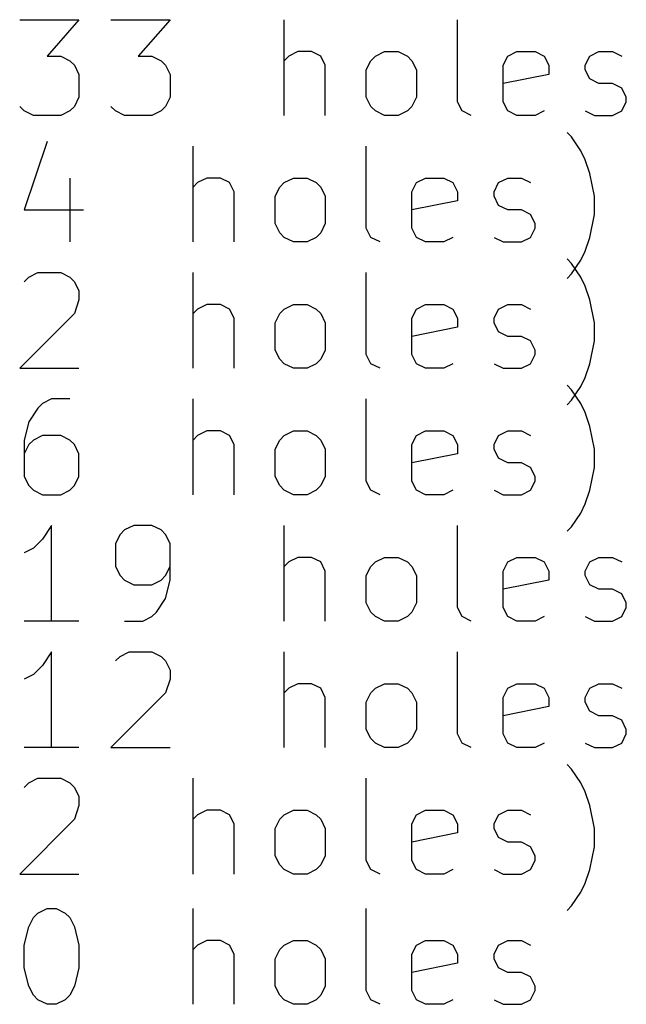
# Model space of a CAD drawing. Extents: x 148 to 248, y -152 to -40.
# Tile 3 of 6: x 186 to 199, y -151 to -130. Entities that reach past the tile are written whole.
import ezdxf

# ---------------------------------------------------------------- set-up
doc = ezdxf.new("R2010")
doc.units = 0
doc.layers.add('BLACK', color=7, linetype='CONTINUOUS')

msp = doc.modelspace()

# ---------------------------------------------------------------- linework, layer by layer
at = {"layer": 'BLACK', "linetype": 'CONTINUOUS'}
for p, q in [((186.272057, -130.364838), (187.510152, -130.364838)), ((187.510152, -130.364838), (186.843485, -131.126742)), ((188.176819, -130.364838), (189.414914, -130.364838)), ((189.414914, -130.364838), (188.748247, -131.126742)), ((191.795867, -132.364838), (191.795867, -130.364838)), ((195.414915, -132.079123), (195.414915, -130.364838)), ((186.843485, -131.126742), (187.1292, -131.126742)), ((187.1292, -131.126742), (187.319676, -131.22198)), ((188.748247, -131.126742), (189.033962, -131.126742)), ((189.033962, -131.126742), (189.224438, -131.22198)), ((191.891105, -131.126742), (191.795867, -131.22198)), ((192.081581, -131.031504), (191.891105, -131.126742)), ((192.367296, -131.031504), (192.081581, -131.031504)), ((192.557772, -131.126742), (192.367296, -131.031504)), ((192.65301, -131.317219), (192.557772, -131.126742)), ((193.605391, -131.22198), (193.700629, -131.126742)), ((193.700629, -131.126742), (193.891105, -131.031504)), ((193.891105, -131.031504), (194.17682, -131.031504)), ((194.17682, -131.031504), (194.367296, -131.126742)), ((194.367296, -131.126742), (194.462534, -131.22198)), ((196.367296, -131.317219), (196.462534, -131.126742)), ((196.462534, -131.126742), (196.65301, -131.031504)), ((196.65301, -131.031504), (197.033963, -131.031504)), ((197.033963, -131.031504), (197.224439, -131.126742)), ((197.224439, -131.126742), (197.319677, -131.317219)), ((198.081582, -131.317219), (198.17682, -131.126742)), ((198.17682, -131.126742), (198.367296, -131.031504)), ((198.367296, -131.031504), (198.65301, -131.031504)), ((198.65301, -131.031504), (198.843487, -131.126742)), ((187.319676, -131.22198), (187.414914, -131.317219)), ((187.414914, -131.317219), (187.510152, -131.507695)), ((189.224438, -131.22198), (189.319676, -131.317219)), ((189.319676, -131.317219), (189.414914, -131.507695)), ((192.65301, -132.364838), (192.65301, -131.317219)), ((193.510153, -131.412457), (193.605391, -131.22198)), ((194.462534, -131.22198), (194.557772, -131.412457)), ((196.367296, -132.079123), (196.367296, -131.317219)), ((197.319677, -131.317219), (197.319677, -131.507695)), ((198.081582, -131.412457), (198.081582, -131.317219)), ((187.510152, -131.507695), (187.510152, -131.983885)), ((189.414914, -131.507695), (189.414914, -131.983885)), ((193.510153, -131.983885), (193.510153, -131.412457)), ((194.557772, -131.412457), (194.557772, -131.983885)), ((197.319677, -131.507695), (196.367296, -131.698171)), ((198.17682, -131.602933), (198.081582, -131.412457)), ((198.367296, -131.698171), (198.17682, -131.602933)), ((198.65301, -131.698171), (198.367296, -131.698171)), ((198.843487, -131.793409), (198.65301, -131.698171)), ((187.510152, -131.983885), (187.414914, -132.174361)), ((189.414914, -131.983885), (189.319676, -132.174361)), ((193.605391, -132.174361), (193.510153, -131.983885)), ((194.557772, -131.983885), (194.462534, -132.174361)), ((198.938725, -131.983885), (198.843487, -131.793409)), ((198.938725, -132.079123), (198.938725, -131.983885)), ((186.367295, -132.2696), (186.272057, -132.174361)), ((187.414914, -132.174361), (187.319676, -132.2696)), ((188.272057, -132.2696), (188.176819, -132.174361)), ((189.319676, -132.174361), (189.224438, -132.2696)), ((193.700629, -132.2696), (193.605391, -132.174361)), ((194.462534, -132.174361), (194.367296, -132.2696)), ((195.510153, -132.2696), (195.414915, -132.079123)), ((196.462534, -132.2696), (196.367296, -132.079123)), ((198.843487, -132.2696), (198.938725, -132.079123)), ((186.557771, -132.364838), (186.367295, -132.2696)), ((187.1292, -132.364838), (186.557771, -132.364838)), ((187.319676, -132.2696), (187.1292, -132.364838)), ((188.462533, -132.364838), (188.272057, -132.2696)), ((189.033962, -132.364838), (188.462533, -132.364838)), ((189.224438, -132.2696), (189.033962, -132.364838)), ((193.891105, -132.364838), (193.700629, -132.2696)), ((194.17682, -132.364838), (193.891105, -132.364838)), ((194.367296, -132.2696), (194.17682, -132.364838)), ((195.700629, -132.364838), (195.510153, -132.2696)), ((196.65301, -132.364838), (196.462534, -132.2696)), ((197.033963, -132.364838), (196.65301, -132.364838)), ((197.224439, -132.2696), (197.033963, -132.364838)), ((198.081582, -132.2696), (198.272058, -132.364838)), ((198.272058, -132.364838), (198.65301, -132.364838)), ((198.65301, -132.364838), (198.843487, -132.2696)), ((197.795868, -132.814361), (197.70063, -132.719123)), ((197.986344, -133.100076), (197.795868, -132.814361)), ((186.843485, -132.9096), (186.367295, -134.338171)), ((189.891105, -135.004838), (189.891105, -133.004838)), ((193.510153, -134.719123), (193.510153, -133.004838)), ((198.081582, -133.290552), (197.986344, -133.100076)), ((198.17682, -133.576266), (198.081582, -133.290552)), ((198.272058, -134.052457), (198.17682, -133.576266)), ((187.319676, -133.671504), (187.319676, -135.004838)), ((189.986343, -133.766742), (189.891105, -133.86198)), ((190.176819, -133.671504), (189.986343, -133.766742)), ((190.462534, -133.671504), (190.176819, -133.671504)), ((190.65301, -133.766742), (190.462534, -133.671504)), ((190.748248, -133.957219), (190.65301, -133.766742)), ((191.700629, -133.86198), (191.795867, -133.766742)), ((191.795867, -133.766742), (191.986343, -133.671504)), ((191.986343, -133.671504), (192.272058, -133.671504)), ((192.272058, -133.671504), (192.462534, -133.766742)), ((192.462534, -133.766742), (192.557772, -133.86198)), ((194.462534, -133.957219), (194.557772, -133.766742)), ((194.557772, -133.766742), (194.748248, -133.671504)), ((194.748248, -133.671504), (195.129201, -133.671504)), ((195.129201, -133.671504), (195.319677, -133.766742)), ((195.319677, -133.766742), (195.414915, -133.957219)), ((196.17682, -133.957219), (196.272058, -133.766742)), ((196.272058, -133.766742), (196.462534, -133.671504)), ((196.462534, -133.671504), (196.748248, -133.671504)), ((196.748248, -133.671504), (196.938725, -133.766742)), ((190.748248, -135.004838), (190.748248, -133.957219)), ((191.605391, -134.052457), (191.700629, -133.86198)), ((192.557772, -133.86198), (192.65301, -134.052457)), ((194.462534, -134.719123), (194.462534, -133.957219)), ((195.414915, -133.957219), (195.414915, -134.147695)), ((196.17682, -134.052457), (196.17682, -133.957219)), ((191.605391, -134.623885), (191.605391, -134.052457)), ((192.65301, -134.052457), (192.65301, -134.623885)), ((195.414915, -134.147695), (194.462534, -134.338171)), ((196.272058, -134.242933), (196.17682, -134.052457)), ((196.462534, -134.338171), (196.272058, -134.242933)), ((198.272058, -134.433409), (198.272058, -134.052457)), ((186.367295, -134.338171), (187.60539, -134.338171)), ((196.748248, -134.338171), (196.462534, -134.338171)), ((196.938725, -134.433409), (196.748248, -134.338171)), ((197.033963, -134.623885), (196.938725, -134.433409)), ((198.17682, -134.9096), (198.272058, -134.433409)), ((191.700629, -134.814361), (191.605391, -134.623885)), ((192.65301, -134.623885), (192.557772, -134.814361)), ((197.033963, -134.719123), (197.033963, -134.623885)), ((191.795867, -134.9096), (191.700629, -134.814361)), ((192.557772, -134.814361), (192.462534, -134.9096)), ((193.605391, -134.9096), (193.510153, -134.719123)), ((194.557772, -134.9096), (194.462534, -134.719123)), ((196.938725, -134.9096), (197.033963, -134.719123)), ((191.986343, -135.004838), (191.795867, -134.9096)), ((192.272058, -135.004838), (191.986343, -135.004838)), ((192.462534, -134.9096), (192.272058, -135.004838)), ((193.795867, -135.004838), (193.605391, -134.9096)), ((194.748248, -135.004838), (194.557772, -134.9096)), ((195.129201, -135.004838), (194.748248, -135.004838)), ((195.319677, -134.9096), (195.129201, -135.004838)), ((196.17682, -134.9096), (196.367296, -135.004838)), ((196.367296, -135.004838), (196.748248, -135.004838)), ((196.748248, -135.004838), (196.938725, -134.9096)), ((198.081582, -135.195314), (198.17682, -134.9096)), ((197.986344, -135.38579), (198.081582, -135.195314)), ((197.795868, -135.454361), (197.70063, -135.359123)), ((197.795868, -135.671504), (197.986344, -135.38579)), ((197.986344, -135.740076), (197.795868, -135.454361)), ((186.462533, -135.740076), (186.653009, -135.644838)), ((186.653009, -135.644838), (187.1292, -135.644838)), ((187.1292, -135.644838), (187.319676, -135.740076)), ((189.891105, -137.644838), (189.891105, -135.644838)), ((193.510153, -137.359123), (193.510153, -135.644838)), ((197.70063, -135.766742), (197.795868, -135.671504)), ((186.367295, -135.835314), (186.462533, -135.740076)), ((187.319676, -135.740076), (187.414914, -135.835314)), ((187.414914, -135.835314), (187.510152, -136.02579)), ((198.081582, -135.930552), (197.986344, -135.740076)), ((187.510152, -136.02579), (187.510152, -136.216266)), ((198.17682, -136.216266), (198.081582, -135.930552)), ((187.510152, -136.216266), (187.414914, -136.50198)), ((190.176819, -136.311504), (189.986343, -136.406742)), ((190.462534, -136.311504), (190.176819, -136.311504)), ((190.65301, -136.406742), (190.462534, -136.311504)), ((191.795867, -136.406742), (191.986343, -136.311504)), ((191.986343, -136.311504), (192.272058, -136.311504)), ((192.272058, -136.311504), (192.462534, -136.406742)), ((194.557772, -136.406742), (194.748248, -136.311504)), ((194.748248, -136.311504), (195.129201, -136.311504)), ((195.129201, -136.311504), (195.319677, -136.406742)), ((196.272058, -136.406742), (196.462534, -136.311504)), ((196.462534, -136.311504), (196.748248, -136.311504)), ((196.748248, -136.311504), (196.938725, -136.406742)), ((198.272058, -136.692457), (198.17682, -136.216266)), ((187.414914, -136.50198), (186.272057, -137.644838)), ((189.986343, -136.406742), (189.891105, -136.50198)), ((190.748248, -136.597219), (190.65301, -136.406742)), ((191.605391, -136.692457), (191.700629, -136.50198)), ((191.700629, -136.50198), (191.795867, -136.406742)), ((192.462534, -136.406742), (192.557772, -136.50198)), ((192.557772, -136.50198), (192.65301, -136.692457)), ((194.462534, -136.597219), (194.557772, -136.406742)), ((195.319677, -136.406742), (195.414915, -136.597219)), ((196.17682, -136.597219), (196.272058, -136.406742)), ((190.748248, -137.644838), (190.748248, -136.597219)), ((191.605391, -137.263885), (191.605391, -136.692457)), ((192.65301, -136.692457), (192.65301, -137.263885)), ((194.462534, -137.359123), (194.462534, -136.597219)), ((195.414915, -136.597219), (195.414915, -136.787695)), ((196.17682, -136.692457), (196.17682, -136.597219)), ((196.272058, -136.882933), (196.17682, -136.692457)), ((198.272058, -137.073409), (198.272058, -136.692457)), ((195.414915, -136.787695), (194.462534, -136.978171)), ((196.462534, -136.978171), (196.272058, -136.882933)), ((196.748248, -136.978171), (196.462534, -136.978171)), ((196.938725, -137.073409), (196.748248, -136.978171)), ((197.033963, -137.263885), (196.938725, -137.073409)), ((198.17682, -137.5496), (198.272058, -137.073409)), ((191.700629, -137.454361), (191.605391, -137.263885)), ((192.65301, -137.263885), (192.557772, -137.454361)), ((197.033963, -137.359123), (197.033963, -137.263885)), ((191.795867, -137.5496), (191.700629, -137.454361)), ((192.557772, -137.454361), (192.462534, -137.5496)), ((193.605391, -137.5496), (193.510153, -137.359123)), ((194.557772, -137.5496), (194.462534, -137.359123)), ((196.938725, -137.5496), (197.033963, -137.359123)), ((186.272057, -137.644838), (187.510152, -137.644838)), ((191.986343, -137.644838), (191.795867, -137.5496)), ((192.272058, -137.644838), (191.986343, -137.644838)), ((192.462534, -137.5496), (192.272058, -137.644838)), ((193.795867, -137.644838), (193.605391, -137.5496)), ((194.748248, -137.644838), (194.557772, -137.5496)), ((195.129201, -137.644838), (194.748248, -137.644838)), ((195.319677, -137.5496), (195.129201, -137.644838)), ((196.17682, -137.5496), (196.367296, -137.644838)), ((196.367296, -137.644838), (196.748248, -137.644838)), ((196.748248, -137.644838), (196.938725, -137.5496)), ((198.081582, -137.835314), (198.17682, -137.5496)), ((197.986344, -138.02579), (198.081582, -137.835314)), ((197.795868, -138.094361), (197.70063, -137.999123)), ((197.795868, -138.311504), (197.986344, -138.02579)), ((197.986344, -138.380076), (197.795868, -138.094361)), ((186.938723, -138.284838), (186.748247, -138.380076)), ((187.319676, -138.284838), (186.938723, -138.284838)), ((189.891105, -140.284838), (189.891105, -138.284838)), ((193.510153, -139.999123), (193.510153, -138.284838)), ((197.70063, -138.406742), (197.795868, -138.311504)), ((186.653009, -138.475314), (186.462533, -138.761028)), ((186.748247, -138.380076), (186.653009, -138.475314)), ((198.081582, -138.570552), (197.986344, -138.380076)), ((198.17682, -138.856266), (198.081582, -138.570552)), ((186.462533, -138.761028), (186.367295, -139.14198)), ((190.176819, -138.951504), (189.986343, -139.046742)), ((190.462534, -138.951504), (190.176819, -138.951504)), ((190.65301, -139.046742), (190.462534, -138.951504)), ((191.795867, -139.046742), (191.986343, -138.951504)), ((191.986343, -138.951504), (192.272058, -138.951504)), ((192.272058, -138.951504), (192.462534, -139.046742)), ((194.557772, -139.046742), (194.748248, -138.951504)), ((194.748248, -138.951504), (195.129201, -138.951504)), ((195.129201, -138.951504), (195.319677, -139.046742)), ((196.272058, -139.046742), (196.462534, -138.951504)), ((196.462534, -138.951504), (196.748248, -138.951504)), ((196.748248, -138.951504), (196.938725, -139.046742)), ((198.272058, -139.332457), (198.17682, -138.856266)), ((186.367295, -139.14198), (186.367295, -139.903885)), ((186.557771, -139.14198), (186.462533, -139.237219)), ((186.748247, -139.046742), (186.557771, -139.14198)), ((187.1292, -139.046742), (186.748247, -139.046742)), ((187.319676, -139.14198), (187.1292, -139.046742)), ((187.414914, -139.237219), (187.319676, -139.14198)), ((189.986343, -139.046742), (189.891105, -139.14198)), ((190.748248, -139.237219), (190.65301, -139.046742)), ((191.605391, -139.332457), (191.700629, -139.14198)), ((191.700629, -139.14198), (191.795867, -139.046742)), ((192.462534, -139.046742), (192.557772, -139.14198)), ((192.557772, -139.14198), (192.65301, -139.332457)), ((194.462534, -139.237219), (194.557772, -139.046742)), ((195.319677, -139.046742), (195.414915, -139.237219)), ((196.17682, -139.237219), (196.272058, -139.046742)), ((186.462533, -139.237219), (186.367295, -139.427695)), ((187.510152, -139.427695), (187.414914, -139.237219)), ((190.748248, -140.284838), (190.748248, -139.237219)), ((191.605391, -139.903885), (191.605391, -139.332457)), ((192.65301, -139.332457), (192.65301, -139.903885)), ((194.462534, -139.999123), (194.462534, -139.237219)), ((195.414915, -139.237219), (195.414915, -139.427695)), ((196.17682, -139.332457), (196.17682, -139.237219)), ((196.272058, -139.522933), (196.17682, -139.332457)), ((198.272058, -139.713409), (198.272058, -139.332457)), ((187.510152, -139.903885), (187.510152, -139.427695)), ((195.414915, -139.427695), (194.462534, -139.618171)), ((196.462534, -139.618171), (196.272058, -139.522933)), ((196.748248, -139.618171), (196.462534, -139.618171)), ((196.938725, -139.713409), (196.748248, -139.618171)), ((197.033963, -139.903885), (196.938725, -139.713409)), ((198.17682, -140.1896), (198.272058, -139.713409)), ((186.367295, -139.903885), (186.462533, -140.094361)), ((187.414914, -140.094361), (187.510152, -139.903885)), ((191.700629, -140.094361), (191.605391, -139.903885)), ((192.65301, -139.903885), (192.557772, -140.094361)), ((193.605391, -140.1896), (193.510153, -139.999123)), ((194.557772, -140.1896), (194.462534, -139.999123)), ((196.938725, -140.1896), (197.033963, -139.999123)), ((197.033963, -139.999123), (197.033963, -139.903885)), ((186.462533, -140.094361), (186.557771, -140.1896)), ((186.557771, -140.1896), (186.748247, -140.284838)), ((187.1292, -140.284838), (187.319676, -140.1896)), ((187.319676, -140.1896), (187.414914, -140.094361)), ((191.795867, -140.1896), (191.700629, -140.094361)), ((191.986343, -140.284838), (191.795867, -140.1896)), ((192.462534, -140.1896), (192.272058, -140.284838)), ((192.557772, -140.094361), (192.462534, -140.1896)), ((193.795867, -140.284838), (193.605391, -140.1896)), ((194.748248, -140.284838), (194.557772, -140.1896)), ((195.319677, -140.1896), (195.129201, -140.284838)), ((196.17682, -140.1896), (196.367296, -140.284838)), ((196.748248, -140.284838), (196.938725, -140.1896)), ((198.081582, -140.475314), (198.17682, -140.1896)), ((186.748247, -140.284838), (187.1292, -140.284838)), ((192.272058, -140.284838), (191.986343, -140.284838)), ((195.129201, -140.284838), (194.748248, -140.284838)), ((196.367296, -140.284838), (196.748248, -140.284838)), ((197.986344, -140.66579), (198.081582, -140.475314)), ((197.795868, -140.951504), (197.986344, -140.66579)), ((186.938723, -140.924838), (186.748247, -141.210552)), ((186.938723, -142.924838), (186.938723, -140.924838)), ((188.462533, -141.020076), (188.367295, -141.115314)), ((188.653009, -140.924838), (188.462533, -141.020076)), ((189.033962, -140.924838), (188.653009, -140.924838)), ((189.224438, -141.020076), (189.033962, -140.924838)), ((189.319676, -141.115314), (189.224438, -141.020076)), ((191.795867, -142.924838), (191.795867, -140.924838)), ((195.414915, -142.639123), (195.414915, -140.924838)), ((197.70063, -141.046742), (197.795868, -140.951504)), ((186.748247, -141.210552), (186.557771, -141.401028)), ((188.367295, -141.115314), (188.272057, -141.30579)), ((189.414914, -141.30579), (189.319676, -141.115314)), ((186.557771, -141.401028), (186.367295, -141.496266)), ((188.272057, -141.30579), (188.272057, -141.78198)), ((189.414914, -142.067695), (189.414914, -141.30579)), ((192.081581, -141.591504), (191.891105, -141.686742)), ((192.367296, -141.591504), (192.081581, -141.591504)), ((192.557772, -141.686742), (192.367296, -141.591504)), ((193.700629, -141.686742), (193.891105, -141.591504)), ((193.891105, -141.591504), (194.17682, -141.591504)), ((194.17682, -141.591504), (194.367296, -141.686742)), ((196.462534, -141.686742), (196.65301, -141.591504)), ((196.65301, -141.591504), (197.033963, -141.591504)), ((197.033963, -141.591504), (197.224439, -141.686742)), ((198.17682, -141.686742), (198.367296, -141.591504)), ((198.367296, -141.591504), (198.65301, -141.591504)), ((198.65301, -141.591504), (198.843487, -141.686742)), ((188.272057, -141.78198), (188.367295, -141.972457)), ((189.319676, -141.972457), (189.414914, -141.78198)), ((191.891105, -141.686742), (191.795867, -141.78198)), ((192.65301, -141.877219), (192.557772, -141.686742)), ((193.510153, -141.972457), (193.605391, -141.78198)), ((193.605391, -141.78198), (193.700629, -141.686742)), ((194.367296, -141.686742), (194.462534, -141.78198)), ((194.462534, -141.78198), (194.557772, -141.972457)), ((196.367296, -141.877219), (196.462534, -141.686742)), ((197.224439, -141.686742), (197.319677, -141.877219)), ((198.081582, -141.877219), (198.17682, -141.686742)), ((188.367295, -141.972457), (188.462533, -142.067695)), ((188.462533, -142.067695), (188.653009, -142.162933)), ((189.033962, -142.162933), (189.224438, -142.067695)), ((189.224438, -142.067695), (189.319676, -141.972457)), ((189.319676, -142.448647), (189.414914, -142.067695)), ((192.65301, -142.924838), (192.65301, -141.877219)), ((193.510153, -142.543885), (193.510153, -141.972457)), ((194.557772, -141.972457), (194.557772, -142.543885)), ((196.367296, -142.639123), (196.367296, -141.877219)), ((197.319677, -142.067695), (196.367296, -142.258171)), ((197.319677, -141.877219), (197.319677, -142.067695)), ((198.081582, -141.972457), (198.081582, -141.877219)), ((198.17682, -142.162933), (198.081582, -141.972457)), ((188.653009, -142.162933), (189.033962, -142.162933)), ((198.367296, -142.258171), (198.17682, -142.162933)), ((198.65301, -142.258171), (198.367296, -142.258171)), ((198.843487, -142.353409), (198.65301, -142.258171)), ((189.1292, -142.734361), (189.319676, -142.448647)), ((198.938725, -142.543885), (198.843487, -142.353409)), ((193.605391, -142.734361), (193.510153, -142.543885)), ((194.557772, -142.543885), (194.462534, -142.734361)), ((195.510153, -142.8296), (195.414915, -142.639123)), ((196.462534, -142.8296), (196.367296, -142.639123)), ((198.843487, -142.8296), (198.938725, -142.639123)), ((198.938725, -142.639123), (198.938725, -142.543885)), ((188.843485, -142.924838), (189.033962, -142.8296)), ((189.033962, -142.8296), (189.1292, -142.734361)), ((193.700629, -142.8296), (193.605391, -142.734361)), ((193.891105, -142.924838), (193.700629, -142.8296)), ((194.367296, -142.8296), (194.17682, -142.924838)), ((194.462534, -142.734361), (194.367296, -142.8296)), ((195.700629, -142.924838), (195.510153, -142.8296)), ((196.65301, -142.924838), (196.462534, -142.8296)), ((197.224439, -142.8296), (197.033963, -142.924838)), ((198.081582, -142.8296), (198.272058, -142.924838)), ((198.65301, -142.924838), (198.843487, -142.8296)), ((187.510152, -142.924838), (186.367295, -142.924838)), ((188.462533, -142.924838), (188.843485, -142.924838)), ((194.17682, -142.924838), (193.891105, -142.924838)), ((197.033963, -142.924838), (196.65301, -142.924838)), ((198.272058, -142.924838), (198.65301, -142.924838)), ((186.938723, -143.564838), (186.748247, -143.850552)), ((186.938723, -145.564838), (186.938723, -143.564838)), ((188.272057, -143.755314), (188.367295, -143.660076)), ((188.367295, -143.660076), (188.557771, -143.564838)), ((188.557771, -143.564838), (189.033962, -143.564838)), ((189.033962, -143.564838), (189.224438, -143.660076)), ((189.224438, -143.660076), (189.319676, -143.755314)), ((191.795867, -145.564838), (191.795867, -143.564838)), ((195.414915, -145.279123), (195.414915, -143.564838)), ((186.748247, -143.850552), (186.557771, -144.041028)), ((189.319676, -143.755314), (189.414914, -143.94579)), ((186.557771, -144.041028), (186.367295, -144.136266)), ((189.414914, -143.94579), (189.414914, -144.136266)), ((189.414914, -144.136266), (189.319676, -144.42198)), ((191.891105, -144.326742), (191.795867, -144.42198)), ((192.081581, -144.231504), (191.891105, -144.326742)), ((192.367296, -144.231504), (192.081581, -144.231504)), ((192.557772, -144.326742), (192.367296, -144.231504)), ((192.65301, -144.517219), (192.557772, -144.326742)), ((193.605391, -144.42198), (193.700629, -144.326742)), ((193.700629, -144.326742), (193.891105, -144.231504)), ((193.891105, -144.231504), (194.17682, -144.231504)), ((194.17682, -144.231504), (194.367296, -144.326742)), ((194.367296, -144.326742), (194.462534, -144.42198)), ((196.367296, -144.517219), (196.462534, -144.326742)), ((196.462534, -144.326742), (196.65301, -144.231504)), ((196.65301, -144.231504), (197.033963, -144.231504)), ((197.033963, -144.231504), (197.224439, -144.326742)), ((197.224439, -144.326742), (197.319677, -144.517219)), ((198.081582, -144.517219), (198.17682, -144.326742)), ((198.17682, -144.326742), (198.367296, -144.231504)), ((198.367296, -144.231504), (198.65301, -144.231504)), ((198.65301, -144.231504), (198.843487, -144.326742)), ((189.319676, -144.42198), (188.176819, -145.564838)), ((192.65301, -145.564838), (192.65301, -144.517219)), ((193.510153, -144.612457), (193.605391, -144.42198)), ((194.462534, -144.42198), (194.557772, -144.612457)), ((196.367296, -145.279123), (196.367296, -144.517219)), ((197.319677, -144.517219), (197.319677, -144.707695)), ((198.081582, -144.612457), (198.081582, -144.517219)), ((193.510153, -145.183885), (193.510153, -144.612457)), ((194.557772, -144.612457), (194.557772, -145.183885)), ((197.319677, -144.707695), (196.367296, -144.898171)), ((198.17682, -144.802933), (198.081582, -144.612457)), ((198.367296, -144.898171), (198.17682, -144.802933)), ((198.65301, -144.898171), (198.367296, -144.898171)), ((198.843487, -144.993409), (198.65301, -144.898171)), ((198.938725, -145.183885), (198.843487, -144.993409)), ((193.605391, -145.374361), (193.510153, -145.183885)), ((194.557772, -145.183885), (194.462534, -145.374361)), ((195.510153, -145.4696), (195.414915, -145.279123)), ((196.462534, -145.4696), (196.367296, -145.279123)), ((198.843487, -145.4696), (198.938725, -145.279123)), ((198.938725, -145.279123), (198.938725, -145.183885)), ((193.700629, -145.4696), (193.605391, -145.374361)), ((193.891105, -145.564838), (193.700629, -145.4696)), ((194.367296, -145.4696), (194.17682, -145.564838)), ((194.462534, -145.374361), (194.367296, -145.4696)), ((195.700629, -145.564838), (195.510153, -145.4696)), ((196.65301, -145.564838), (196.462534, -145.4696)), ((197.224439, -145.4696), (197.033963, -145.564838)), ((198.081582, -145.4696), (198.272058, -145.564838)), ((198.65301, -145.564838), (198.843487, -145.4696)), ((187.510152, -145.564838), (186.367295, -145.564838)), ((188.176819, -145.564838), (189.414914, -145.564838)), ((194.17682, -145.564838), (193.891105, -145.564838)), ((197.033963, -145.564838), (196.65301, -145.564838)), ((198.272058, -145.564838), (198.65301, -145.564838)), ((197.795868, -146.014361), (197.70063, -145.919123)), ((197.986344, -146.300076), (197.795868, -146.014361)), ((186.367295, -146.395314), (186.462533, -146.300076)), ((186.462533, -146.300076), (186.653009, -146.204838)), ((186.653009, -146.204838), (187.1292, -146.204838)), ((187.1292, -146.204838), (187.319676, -146.300076)), ((187.319676, -146.300076), (187.414914, -146.395314)), ((189.891105, -148.204838), (189.891105, -146.204838)), ((193.510153, -147.919123), (193.510153, -146.204838)), ((198.081582, -146.490552), (197.986344, -146.300076)), ((187.414914, -146.395314), (187.510152, -146.58579)), ((187.510152, -146.58579), (187.510152, -146.776266)), ((198.17682, -146.776266), (198.081582, -146.490552)), ((187.510152, -146.776266), (187.414914, -147.06198)), ((198.272058, -147.252457), (198.17682, -146.776266)), ((189.986343, -146.966742), (189.891105, -147.06198)), ((190.176819, -146.871504), (189.986343, -146.966742)), ((190.462534, -146.871504), (190.176819, -146.871504)), ((190.65301, -146.966742), (190.462534, -146.871504)), ((190.748248, -147.157219), (190.65301, -146.966742)), ((191.700629, -147.06198), (191.795867, -146.966742)), ((191.795867, -146.966742), (191.986343, -146.871504)), ((191.986343, -146.871504), (192.272058, -146.871504)), ((192.272058, -146.871504), (192.462534, -146.966742)), ((192.462534, -146.966742), (192.557772, -147.06198)), ((194.462534, -147.157219), (194.557772, -146.966742)), ((194.557772, -146.966742), (194.748248, -146.871504)), ((194.748248, -146.871504), (195.129201, -146.871504)), ((195.129201, -146.871504), (195.319677, -146.966742)), ((195.319677, -146.966742), (195.414915, -147.157219)), ((196.17682, -147.157219), (196.272058, -146.966742)), ((196.272058, -146.966742), (196.462534, -146.871504)), ((196.462534, -146.871504), (196.748248, -146.871504)), ((196.748248, -146.871504), (196.938725, -146.966742)), ((187.414914, -147.06198), (186.272057, -148.204838)), ((190.748248, -148.204838), (190.748248, -147.157219)), ((191.605391, -147.252457), (191.700629, -147.06198)), ((192.557772, -147.06198), (192.65301, -147.252457)), ((194.462534, -147.919123), (194.462534, -147.157219)), ((195.414915, -147.157219), (195.414915, -147.347695)), ((196.17682, -147.252457), (196.17682, -147.157219)), ((191.605391, -147.823885), (191.605391, -147.252457)), ((192.65301, -147.252457), (192.65301, -147.823885)), ((195.414915, -147.347695), (194.462534, -147.538171)), ((196.272058, -147.442933), (196.17682, -147.252457)), ((198.272058, -147.633409), (198.272058, -147.252457)), ((196.462534, -147.538171), (196.272058, -147.442933)), ((196.748248, -147.538171), (196.462534, -147.538171)), ((196.938725, -147.633409), (196.748248, -147.538171)), ((191.700629, -148.014361), (191.605391, -147.823885)), ((192.65301, -147.823885), (192.557772, -148.014361)), ((197.033963, -147.823885), (196.938725, -147.633409)), ((197.033963, -147.919123), (197.033963, -147.823885)), ((198.17682, -148.1096), (198.272058, -147.633409)), ((191.795867, -148.1096), (191.700629, -148.014361)), ((192.557772, -148.014361), (192.462534, -148.1096)), ((193.605391, -148.1096), (193.510153, -147.919123)), ((194.557772, -148.1096), (194.462534, -147.919123)), ((196.938725, -148.1096), (197.033963, -147.919123)), ((186.272057, -148.204838), (187.510152, -148.204838)), ((191.986343, -148.204838), (191.795867, -148.1096)), ((192.272058, -148.204838), (191.986343, -148.204838)), ((192.462534, -148.1096), (192.272058, -148.204838)), ((193.795867, -148.204838), (193.605391, -148.1096)), ((194.748248, -148.204838), (194.557772, -148.1096)), ((195.129201, -148.204838), (194.748248, -148.204838)), ((195.319677, -148.1096), (195.129201, -148.204838)), ((196.17682, -148.1096), (196.367296, -148.204838)), ((196.367296, -148.204838), (196.748248, -148.204838)), ((196.748248, -148.204838), (196.938725, -148.1096)), ((198.081582, -148.395314), (198.17682, -148.1096)), ((197.986344, -148.58579), (198.081582, -148.395314)), ((197.795868, -148.871504), (197.986344, -148.58579)), ((186.557771, -149.115314), (186.653009, -149.020076)), ((186.653009, -149.020076), (186.843485, -148.924838)), ((186.843485, -148.924838), (187.033962, -148.924838)), ((187.033962, -148.924838), (187.224438, -149.020076)), ((187.224438, -149.020076), (187.319676, -149.115314)), ((189.891105, -150.924838), (189.891105, -148.924838)), ((193.510153, -150.639123), (193.510153, -148.924838)), ((197.70063, -148.966742), (197.795868, -148.871504)), ((186.462533, -149.30579), (186.557771, -149.115314)), ((187.319676, -149.115314), (187.414914, -149.30579)), ((186.367295, -149.686742), (186.462533, -149.30579)), ((187.414914, -149.30579), (187.510152, -149.686742)), ((190.176819, -149.591504), (189.986343, -149.686742)), ((190.462534, -149.591504), (190.176819, -149.591504)), ((190.65301, -149.686742), (190.462534, -149.591504)), ((191.795867, -149.686742), (191.986343, -149.591504)), ((191.986343, -149.591504), (192.272058, -149.591504)), ((192.272058, -149.591504), (192.462534, -149.686742)), ((194.557772, -149.686742), (194.748248, -149.591504)), ((194.748248, -149.591504), (195.129201, -149.591504)), ((195.129201, -149.591504), (195.319677, -149.686742)), ((196.272058, -149.686742), (196.462534, -149.591504)), ((196.462534, -149.591504), (196.748248, -149.591504)), ((196.748248, -149.591504), (196.938725, -149.686742)), ((186.367295, -150.162933), (186.367295, -149.686742)), ((187.510152, -149.686742), (187.510152, -150.162933)), ((189.986343, -149.686742), (189.891105, -149.78198)), ((190.748248, -149.877219), (190.65301, -149.686742)), ((190.748248, -150.924838), (190.748248, -149.877219)), ((191.605391, -149.972457), (191.700629, -149.78198)), ((191.700629, -149.78198), (191.795867, -149.686742)), ((192.462534, -149.686742), (192.557772, -149.78198)), ((192.557772, -149.78198), (192.65301, -149.972457)), ((194.462534, -149.877219), (194.557772, -149.686742)), ((194.462534, -150.639123), (194.462534, -149.877219)), ((195.319677, -149.686742), (195.414915, -149.877219)), ((195.414915, -149.877219), (195.414915, -150.067695)), ((196.17682, -149.877219), (196.272058, -149.686742)), ((196.17682, -149.972457), (196.17682, -149.877219)), ((191.605391, -150.543885), (191.605391, -149.972457)), ((192.65301, -149.972457), (192.65301, -150.543885)), ((195.414915, -150.067695), (194.462534, -150.258171)), ((196.272058, -150.162933), (196.17682, -149.972457)), ((186.462533, -150.543885), (186.367295, -150.162933)), ((187.510152, -150.162933), (187.414914, -150.543885)), ((196.462534, -150.258171), (196.272058, -150.162933)), ((196.748248, -150.258171), (196.462534, -150.258171)), ((196.938725, -150.353409), (196.748248, -150.258171)), ((197.033963, -150.543885), (196.938725, -150.353409)), ((186.557771, -150.734361), (186.462533, -150.543885)), ((187.414914, -150.543885), (187.319676, -150.734361)), ((191.700629, -150.734361), (191.605391, -150.543885)), ((192.65301, -150.543885), (192.557772, -150.734361)), ((193.605391, -150.8296), (193.510153, -150.639123)), ((194.557772, -150.8296), (194.462534, -150.639123)), ((196.938725, -150.8296), (197.033963, -150.639123)), ((197.033963, -150.639123), (197.033963, -150.543885)), ((186.653009, -150.8296), (186.557771, -150.734361)), ((186.843485, -150.924838), (186.653009, -150.8296)), ((187.224438, -150.8296), (187.033962, -150.924838)), ((187.319676, -150.734361), (187.224438, -150.8296)), ((191.795867, -150.8296), (191.700629, -150.734361)), ((191.986343, -150.924838), (191.795867, -150.8296)), ((192.462534, -150.8296), (192.272058, -150.924838)), ((192.557772, -150.734361), (192.462534, -150.8296)), ((193.795867, -150.924838), (193.605391, -150.8296)), ((194.748248, -150.924838), (194.557772, -150.8296)), ((195.319677, -150.8296), (195.129201, -150.924838)), ((196.17682, -150.8296), (196.367296, -150.924838)), ((196.748248, -150.924838), (196.938725, -150.8296)), ((187.033962, -150.924838), (186.843485, -150.924838)), ((192.272058, -150.924838), (191.986343, -150.924838)), ((195.129201, -150.924838), (194.748248, -150.924838)), ((196.367296, -150.924838), (196.748248, -150.924838))]:
    msp.add_line(p, q, dxfattribs=at)

doc.saveas('drawing.dxf')
